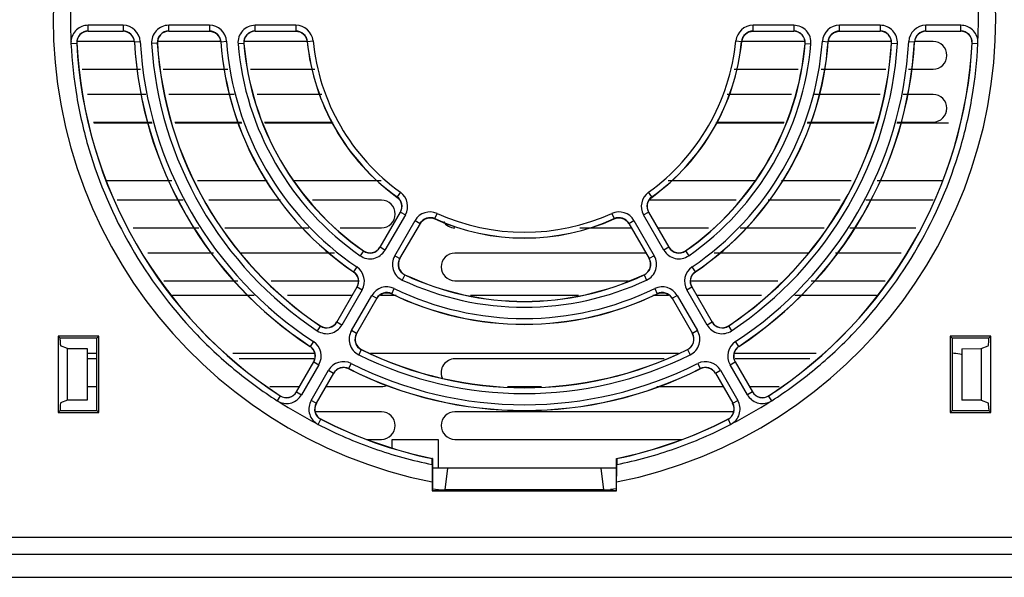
# Model space of a CAD drawing. Header units: millimetres. Extents: x 41 to 336, y 109 to 408.
# Tile 5 of 9: x 181 to 267, y 109 to 158. Entities that reach past the tile are written whole.
import ezdxf

# ---------------------------------------------------------------- set-up
doc = ezdxf.new("R2010")
doc.units = ezdxf.units.MM
doc.header["$LTSCALE"] = 33.893501
doc.layers.get('0').update_dxf_attribs({"linetype": 'CONTINUOUS'})

msp = doc.modelspace()

# ---------------------------------------------------------------- linework, layer by layer
at = {"color": 7, "linetype": 'Continuous'}
for p, q in [((190.316, 157.118), (187.285, 157.118)), ((187.285, 156.618), (187.285, 157.118)), ((190.316, 157.118), (190.316, 156.618)), ((197.831, 157.118), (194.297, 157.118)), ((194.297, 156.618), (194.297, 157.118)), ((197.831, 157.118), (197.831, 156.618)), ((205.359, 157.118), (201.817, 157.118)), ((201.817, 156.618), (201.817, 157.118)), ((205.359, 157.118), (205.359, 156.618)), ((248.676, 157.118), (245.134, 157.118)), ((245.134, 156.618), (245.134, 157.118)), ((248.675, 157.118), (248.675, 156.618)), ((256.196, 157.118), (252.661, 157.118)), ((252.661, 156.618), (252.661, 157.118)), ((256.196, 157.118), (256.196, 156.618)), ((263.208, 157.118), (260.177, 157.118)), ((260.177, 156.618), (260.177, 157.118)), ((263.208, 156.618), (263.208, 157.118)), ((187.285, 156.618), (190.316, 156.618)), ((194.297, 156.618), (197.831, 156.618)), ((201.817, 156.618), (205.359, 156.618)), ((245.134, 156.618), (248.675, 156.618)), ((252.661, 156.618), (256.196, 156.618)), ((260.177, 156.618), (263.208, 156.618)), ((185.79, 155.54), (186.287, 155.566)), ((191.314, 155.705), (186.287, 155.705)), ((186.3, 155.553), (186.287, 155.566)), ((191.302, 155.663), (191.314, 155.675)), ((191.314, 155.675), (191.814, 155.704)), ((193.299, 155.554), (192.8, 155.522)), ((193.299, 155.554), (193.313, 155.541)), ((198.817, 155.705), (193.313, 155.705)), ((198.817, 155.678), (198.829, 155.691)), ((198.829, 155.691), (199.328, 155.727)), ((200.821, 155.534), (200.323, 155.492)), ((206.342, 155.705), (200.821, 155.705)), ((200.821, 155.534), (200.835, 155.52)), ((206.342, 155.705), (206.354, 155.718)), ((206.354, 155.718), (206.851, 155.768)), ((243.642, 155.768), (244.139, 155.718)), ((244.151, 155.705), (244.139, 155.718)), ((249.658, 155.705), (244.151, 155.705)), ((249.658, 155.52), (249.672, 155.534)), ((249.672, 155.534), (250.17, 155.492)), ((251.165, 155.727), (251.664, 155.691)), ((251.664, 155.691), (251.676, 155.678)), ((257.18, 155.705), (251.676, 155.705)), ((257.18, 155.541), (257.194, 155.554)), ((257.194, 155.554), (257.693, 155.522)), ((258.679, 155.704), (259.178, 155.675)), ((260.796, 155.705), (259.178, 155.705)), ((259.178, 155.675), (259.191, 155.663)), ((264.206, 155.566), (264.192, 155.553)), ((264.206, 155.566), (264.703, 155.54)), ((186.767, 153.305), (191.825, 153.305)), ((193.807, 153.305), (199.43, 153.305)), ((201.414, 153.305), (207.019, 153.305)), ((243.488, 153.305), (249.067, 153.305)), ((251.048, 153.305), (256.686, 153.305)), ((258.667, 153.305), (260.796, 153.305)), ((192.3, 151.105), (187.235, 151.105)), ((199.999, 151.105), (194.294, 151.105)), ((207.626, 151.105), (202, 151.105)), ((248.48, 151.105), (242.88, 151.105)), ((256.199, 151.105), (250.479, 151.105)), ((260.796, 151.105), (258.193, 151.105)), ((187.745, 148.705), (192.818, 148.705)), ((192.839, 148.605), (187.766, 148.605)), ((194.824, 148.705), (200.62, 148.705)), ((200.646, 148.605), (194.846, 148.605)), ((202.639, 148.705), (208.539, 148.705)), ((208.597, 148.605), (202.666, 148.605)), ((247.814, 148.605), (241.911, 148.605)), ((241.969, 148.705), (247.84, 148.705)), ((255.646, 148.605), (249.833, 148.605)), ((249.859, 148.705), (255.669, 148.705)), ((262.147, 148.605), (257.654, 148.605)), ((257.675, 148.705), (260.796, 148.705)), ((188.836, 143.605), (194.559, 143.605)), ((196.811, 143.605), (202.854, 143.605)), ((205.133, 143.605), (212.768, 143.605)), ((237.744, 143.605), (245.345, 143.605)), ((247.623, 143.605), (253.682, 143.605)), ((255.934, 143.605), (261.657, 143.605)), ((214.457, 142.593), (214.165, 142.187)), ((236.327, 142.187), (236.036, 142.593)), ((195.54, 141.905), (189.817, 141.905)), ((204.028, 141.905), (197.792, 141.905)), ((212.796, 141.905), (206.808, 141.905)), ((214.149, 142.183), (214.165, 142.187)), ((243.667, 141.905), (236.162, 141.905)), ((236.344, 142.183), (236.327, 142.187)), ((252.701, 141.905), (246.447, 141.905)), ((260.796, 141.905), (254.953, 141.905)), ((212.677, 137.809), (214.448, 140.875)), ((214.881, 140.625), (213.11, 137.559)), ((214.448, 140.875), (214.881, 140.625)), ((217.435, 140.3), (217.64, 140.756)), ((232.853, 140.756), (233.058, 140.3)), ((235.612, 140.625), (236.045, 140.875)), ((237.383, 137.559), (235.612, 140.625)), ((236.045, 140.875), (237.816, 137.809)), ((213.953, 137.072), (215.724, 140.139)), ((216.157, 139.889), (214.387, 136.822)), ((215.724, 140.139), (216.157, 139.889)), ((217.439, 140.283), (217.435, 140.3)), ((233.053, 140.283), (233.058, 140.3)), ((234.336, 139.889), (234.769, 140.139)), ((234.336, 139.889), (236.106, 136.822)), ((234.769, 140.139), (236.539, 137.072)), ((191.203, 139.505), (196.926, 139.505)), ((199.178, 139.505), (206.47, 139.505)), ((209.216, 139.505), (212.796, 139.505)), ((230.057, 139.505), (234.542, 139.505)), ((236.851, 139.505), (241.261, 139.505)), ((244.003, 139.505), (251.315, 139.505)), ((253.567, 139.505), (259.29, 139.505)), ((198.196, 137.305), (192.473, 137.305)), ((208.709, 137.305), (200.583, 137.305)), ((211.24, 137.488), (210.954, 137.078)), ((211.235, 137.507), (211.24, 137.488)), ((213.11, 137.559), (212.677, 137.809)), ((235.812, 137.305), (219.196, 137.305)), ((237.816, 137.809), (237.383, 137.559)), ((239.253, 137.488), (239.258, 137.507)), ((239.253, 137.488), (239.539, 137.078)), ((249.909, 137.305), (241.764, 137.305)), ((258.02, 137.305), (252.297, 137.305)), ((214.387, 136.822), (213.954, 137.072)), ((236.539, 137.072), (236.106, 136.822)), ((210.38, 135.684), (210.362, 135.68)), ((210.66, 136.098), (210.38, 135.684)), ((214.827, 135.417), (214.615, 134.964)), ((214.827, 135.417), (214.847, 135.422)), ((235.646, 135.422), (235.665, 135.417)), ((235.665, 135.417), (235.878, 134.964)), ((240.113, 135.684), (239.833, 136.098)), ((240.13, 135.68), (240.113, 135.684)), ((193.859, 134.905), (200.293, 134.905)), ((203.206, 134.905), (210.75, 134.905)), ((219.196, 134.905), (234.295, 134.905)), ((239.743, 134.905), (247.287, 134.905)), ((250.2, 134.905), (256.634, 134.905)), ((208.917, 131.296), (210.684, 134.357)), ((211.117, 134.107), (209.35, 131.046)), ((210.684, 134.357), (211.117, 134.107)), ((213.696, 133.77), (213.914, 134.22)), ((213.701, 133.753), (213.696, 133.77)), ((236.579, 134.22), (236.797, 133.77)), ((236.797, 133.77), (236.792, 133.753)), ((239.376, 134.107), (239.809, 134.357)), ((241.143, 131.046), (239.376, 134.107)), ((239.809, 134.357), (241.576, 131.296)), ((201.728, 133.605), (194.609, 133.605)), ((210.235, 133.605), (204.626, 133.605)), ((210.193, 130.559), (211.961, 133.62)), ((212.394, 133.37), (210.626, 130.309)), ((211.961, 133.62), (212.394, 133.37)), ((214.074, 133.605), (212.716, 133.605)), ((229.946, 133.605), (220.546, 133.605)), ((237.777, 133.605), (236.418, 133.605)), ((238.099, 133.37), (238.532, 133.62)), ((238.099, 133.37), (239.866, 130.309)), ((238.532, 133.62), (240.299, 130.559)), ((245.867, 133.605), (240.257, 133.605)), ((255.884, 133.605), (248.765, 133.605)), ((209.35, 131.046), (208.917, 131.296)), ((241.576, 131.296), (241.143, 131.046)), ((207.497, 130.964), (207.219, 130.547)), ((207.492, 130.982), (207.497, 130.964)), ((210.626, 130.309), (210.193, 130.559)), ((240.299, 130.559), (239.866, 130.309)), ((242.996, 130.964), (243.001, 130.982)), ((242.996, 130.964), (243.273, 130.547)), ((188.219, 130.078), (184.674, 130.078)), ((184.674, 130.078), (184.849, 129.903)), ((184.674, 130.078), (184.674, 123.433)), ((188.044, 129.903), (184.849, 129.903)), ((184.849, 129.738), (184.849, 129.903)), ((188.219, 130.078), (188.044, 129.903)), ((188.044, 123.608), (188.044, 129.903)), ((188.219, 123.433), (188.219, 130.078)), ((206.883, 129.602), (206.609, 129.184)), ((243.884, 129.184), (243.61, 129.602)), ((265.819, 130.078), (262.274, 130.078)), ((262.274, 130.078), (262.449, 129.903)), ((262.274, 130.078), (262.274, 123.433)), ((265.644, 129.903), (262.449, 129.903)), ((262.449, 129.903), (262.449, 123.608)), ((265.819, 130.078), (265.644, 129.903)), ((265.644, 129.738), (265.644, 129.903)), ((265.819, 123.433), (265.819, 130.078)), ((185.496, 128.997), (184.891, 129.238)), ((185.496, 128.997), (187.196, 128.992)), ((185.496, 124.514), (185.496, 128.997)), ((187.196, 128.992), (187.196, 124.519)), ((187.218, 128.605), (188.044, 128.605)), ((199.868, 128.605), (206.995, 128.605)), ((206.609, 129.184), (206.592, 129.18)), ((211.049, 128.913), (210.827, 128.465)), ((211.049, 128.913), (211.068, 128.918)), ((211.845, 128.605), (238.648, 128.605)), ((239.425, 128.918), (239.444, 128.913)), ((239.444, 128.913), (239.666, 128.465)), ((243.498, 128.605), (250.625, 128.605)), ((243.901, 129.18), (243.884, 129.184)), ((263.296, 128.986), (264.996, 128.997)), ((263.296, 128.986), (263.296, 124.524)), ((264.996, 128.997), (265.602, 129.238)), ((264.996, 128.997), (264.996, 124.514)), ((188.044, 128.105), (187.218, 128.105)), ((206.909, 128.105), (200.423, 128.105)), ((205.411, 125.223), (206.927, 127.848)), ((206.927, 127.848), (207.36, 127.598)), ((209.952, 127.254), (210.177, 127.701)), ((237.405, 128.105), (219.196, 128.105)), ((240.316, 127.701), (240.541, 127.254)), ((243.133, 127.598), (243.566, 127.848)), ((243.566, 127.848), (245.082, 125.223)), ((250.069, 128.105), (243.584, 128.105)), ((207.36, 127.598), (205.844, 124.973)), ((206.687, 124.487), (208.203, 127.111)), ((208.636, 126.861), (207.12, 124.237)), ((208.203, 127.111), (208.636, 126.861)), ((209.957, 127.237), (209.952, 127.254)), ((240.541, 127.254), (240.536, 127.237)), ((241.857, 126.861), (242.29, 127.111)), ((241.857, 126.861), (243.372, 124.237)), ((242.29, 127.111), (243.805, 124.487)), ((244.649, 124.973), (243.133, 127.598)), ((187.218, 125.705), (188.044, 125.705)), ((203.089, 125.705), (205.689, 125.705)), ((205.411, 125.223), (205.844, 124.973)), ((207.984, 125.705), (212.796, 125.705)), ((223.772, 125.705), (226.721, 125.705)), ((236.762, 125.705), (242.509, 125.705)), ((245.082, 125.223), (244.649, 124.973)), ((244.803, 125.705), (247.404, 125.705)), ((185.496, 124.514), (184.891, 124.272)), ((187.196, 124.519), (185.496, 124.514)), ((204.001, 124.885), (203.73, 124.468)), ((204.001, 124.885), (203.996, 124.903)), ((207.12, 124.237), (206.687, 124.487)), ((243.372, 124.237), (243.805, 124.487)), ((246.497, 124.903), (246.492, 124.885)), ((246.763, 124.468), (246.492, 124.885)), ((264.996, 124.514), (263.296, 124.524)), ((264.996, 124.514), (265.602, 124.272)), ((184.674, 123.433), (184.849, 123.608)), ((184.674, 123.433), (188.219, 123.433)), ((184.849, 123.772), (184.849, 123.608)), ((184.849, 123.608), (188.044, 123.608)), ((188.219, 123.433), (188.044, 123.608)), ((212.796, 123.505), (207.052, 123.505)), ((243.441, 123.505), (219.196, 123.505)), ((262.274, 123.433), (262.449, 123.608)), ((262.274, 123.433), (265.819, 123.433)), ((262.449, 123.608), (265.644, 123.608)), ((265.644, 123.772), (265.644, 123.608)), ((265.819, 123.433), (265.644, 123.608)), ((207.307, 122.403), (207.532, 122.846)), ((207.551, 122.851), (207.532, 122.846)), ((242.96, 122.846), (242.942, 122.851)), ((242.96, 122.846), (243.186, 122.403)), ((211.595, 121.105), (212.796, 121.105)), ((213.746, 121.105), (217.746, 121.105)), ((213.746, 120.333), (213.746, 121.105)), ((217.746, 121.105), (217.746, 118.605)), ((219.196, 121.105), (238.898, 121.105)), ((217.238, 119.436), (217.225, 119.426)), ((217.246, 119.426), (217.246, 116.799)), ((233.246, 116.799), (233.246, 119.426)), ((233.255, 119.436), (233.268, 119.426)), ((233.246, 118.605), (217.246, 118.605)), ((218.339, 116.716), (218.587, 118.605)), ((232.153, 116.716), (231.906, 118.605)), ((217.229, 117.397), (217.229, 116.615)), ((233.264, 116.615), (233.264, 117.397)), ((217.229, 116.615), (233.264, 116.615)), ((217.246, 116.799), (217.771, 116.747)), ((217.771, 116.685), (217.263, 116.634)), ((217.771, 116.685), (217.771, 116.747)), ((218.246, 116.685), (217.771, 116.685)), ((218.339, 116.716), (218.246, 116.685)), ((232.153, 116.716), (218.339, 116.716)), ((232.246, 116.685), (232.153, 116.716)), ((232.721, 116.685), (232.246, 116.685)), ((233.246, 116.799), (232.721, 116.747)), ((232.721, 116.685), (232.721, 116.747)), ((233.23, 116.634), (232.721, 116.685)), ((110.746, 112.605), (267.746, 112.605)), ((48.046, 111.105), (330.446, 111.105)), ((48.046, 109.105), (330.446, 109.105))]:
    msp.add_line(p, q, dxfattribs=at)
for centre, radius, start, end in [((225.246, 157.605), 41, 281.27672, 258.72328), ((225.246, 157.605), 39.5, 177.29506, 182.705), ((225.246, 157.605), 39.5, 357.29506, 2.705), ((190.316, 155.618), 1.5, 3.26073, 89.99514), ((194.297, 155.618), 1.5, 90.00759, 183.66801), ((197.831, 155.618), 1.5, 4.15065, 89.99495), ((205.359, 155.619), 1.5, 5.70489, 90.00065), ((245.134, 155.619), 1.5, 89.99915, 174.29486), ((252.661, 155.618), 1.5, 90.00453, 175.85006), ((256.196, 155.618), 1.5, 356.33063, 89.9931), ((260.177, 155.618), 1.5, 90.00481, 176.73919), ((187.299, 155.605), 1, 89.99238, 183.02449), ((190.304, 155.605), 1, 3.27504, 90.00077), ((194.311, 155.605), 1, 89.99891, 183.70006), ((201.832, 155.605), 1, 90.0053, 184.87671), ((248.661, 155.605), 1, 355.12328, 89.9947), ((256.182, 155.605), 1, 356.29993, 90.00109), ((260.189, 155.605), 1, 89.99923, 176.72496), ((263.194, 155.605), 1, 356.97549, 90.00763), ((225.246, 157.605), 39.013, 182.99604, 237.00396), ((225.246, 157.605), 39, 183.0169, 236.9831), ((225.246, 157.605), 34, 183.27577, 236.72423), ((225.246, 157.605), 33.987, 183.25547, 236.74453), ((225.246, 157.605), 33.487, 183.25547, 236.74453), ((225.246, 157.605), 32.513, 183.67307, 236.32691), ((225.246, 157.605), 32.013, 183.67312, 236.32688), ((225.246, 157.605), 32, 183.699, 236.301), ((225.246, 157.605), 26.5, 184.17057, 235.82943), ((225.246, 157.605), 26.487, 184.14513, 235.85487), ((225.246, 157.605), 25.987, 184.14513, 235.85487), ((225.246, 157.605), 25.013, 184.84714, 235.15283), ((225.246, 157.605), 24.513, 184.8472, 235.1528), ((225.246, 157.605), 24.5, 184.88204, 235.11796), ((225.246, 157.605), 19, 185.73907, 234.26093), ((225.246, 157.605), 18.987, 185.70503, 234.29497), ((225.246, 157.605), 18.487, 185.70498, 234.29504), ((225.246, 157.605), 18.487, 305.70498, 354.29504), ((225.246, 157.605), 18.987, 305.70503, 354.29497), ((225.246, 157.605), 19, 305.73907, 354.26093), ((225.246, 157.605), 24.513, 304.8472, 355.1528), ((225.246, 157.605), 24.5, 304.88204, 355.11796), ((225.246, 157.605), 25.013, 304.84676, 355.15321), ((225.246, 157.605), 25.987, 304.14513, 355.85487), ((225.246, 157.605), 26.487, 304.14513, 355.85487), ((225.246, 157.605), 26.5, 304.17057, 355.82943), ((225.246, 157.605), 32.013, 303.67312, 356.32688), ((225.246, 157.605), 32, 303.699, 356.301), ((225.246, 157.605), 32.513, 303.67311, 356.32687), ((225.246, 157.605), 33.487, 303.25547, 356.74453), ((225.246, 157.605), 33.987, 303.25547, 356.74453), ((225.246, 157.605), 34, 303.27577, 356.72423), ((225.246, 157.605), 39.013, 302.99604, 357.00396), ((225.246, 157.605), 39, 303.0169, 356.9831), ((260.796, 154.505), 1.2, 270, 90), ((260.796, 149.905), 1.2, 270, 90), ((213.582, 141.375), 1.5, 329.99916, 54.29485), ((236.911, 141.375), 1.5, 125.7049, 210.00065), ((212.796, 140.705), 1.2, 270, 90), ((217.023, 139.389), 1.5, 65.70489, 150.00065), ((225.246, 157.605), 18.487, 245.70498, 294.29504), ((233.47, 139.389), 1.5, 29.99916, 114.29485), ((225.246, 157.605), 18.987, 245.70503, 294.29497), ((225.246, 157.605), 19, 245.73907, 294.26093), ((219.196, 140.705), 1.2, 212.88752, 270), ((211.807, 138.328), 1, 235.12328, 329.9947), ((219.196, 136.105), 1.2, 90, 270), ((238.686, 138.328), 1, 210.00529, 304.87672), ((215.271, 136.328), 1, 150.0053, 244.87671), ((235.222, 136.328), 1, 295.12328, 29.9947), ((209.818, 134.857), 1.5, 330.00498, 55.84934), ((225.246, 157.605), 24.513, 244.8472, 295.1528), ((225.246, 157.605), 24.5, 244.88204, 295.11796), ((240.675, 134.857), 1.5, 124.14993, 209.9954), ((225.246, 157.605), 25.013, 244.84679, 295.15317), ((213.26, 132.87), 1.5, 64.14886, 149.99529), ((225.246, 157.605), 26.487, 244.14513, 295.85487), ((225.246, 157.605), 26.5, 244.17057, 295.82943), ((225.246, 157.605), 25.987, 244.1452, 295.85482), ((237.233, 132.87), 1.5, 30.00459, 115.85088), ((208.047, 131.814), 1, 236.29993, 330.00109), ((242.446, 131.814), 1, 209.99891, 303.70007), ((208.051, 131.796), 1.5, 236.33128, 329.99324), ((211.492, 129.809), 1.5, 150.00777, 243.6688), ((211.511, 129.814), 1, 149.99891, 243.70006), ((238.982, 129.814), 1, 296.29993, 30.00109), ((239, 129.809), 1.5, 296.33051, 29.99307), ((242.442, 131.796), 1.5, 210.00779, 303.66872), ((206.06, 128.348), 1.5, 330.00479, 56.73924), ((244.432, 128.348), 1.5, 123.25865, 209.99718), ((206.043, 128.344), 1, 329.99923, 56.72496), ((225.246, 157.605), 32.013, 243.67312, 296.32688), ((225.246, 157.605), 32, 243.699, 296.301), ((244.45, 128.344), 1, 123.27504, 210.00077), ((262.14, 123.571), 5.034, 78.85968, 86.4232), ((262.141, 123.573), 5.033, 76.06351, 78.86257), ((209.502, 126.361), 1.5, 63.2588, 149.99707), ((225.246, 157.605), 33.487, 243.25547, 296.74453), ((225.246, 157.605), 32.513, 243.67312, 296.32686), ((219.196, 126.905), 1.2, 90, 202.02941), ((240.991, 126.361), 1.5, 30.00285, 116.74116), ((209.507, 126.344), 1, 63.27504, 150.00077), ((225.246, 157.605), 33.987, 243.25547, 296.74453), ((225.246, 157.605), 34, 243.27577, 296.72423), ((240.986, 126.344), 1, 29.99923, 116.72496), ((204.541, 125.742), 1, 236.97551, 330.00761), ((212.796, 126.905), 1.2, 270, 294.79324), ((245.952, 125.742), 1, 209.99238, 303.02449), ((225.246, 157.605), 39.5, 237.29506, 242.70493), ((208.005, 123.742), 1, 149.99238, 243.02449), ((242.488, 123.742), 1, 296.97549, 30.00763), ((225.246, 157.605), 39.5, 297.29506, 302.705), ((212.796, 122.305), 1.2, 270, 90), ((219.196, 122.305), 1.2, 90, 270), ((225.246, 157.605), 39.013, 242.99604, 258.13424), ((225.246, 157.605), 39, 243.0169, 258.1499), ((225.246, 157.605), 39, 281.8501, 296.9831), ((225.246, 157.605), 39.013, 281.86576, 297.00396)]:
    msp.add_arc(centre, radius, start, end, dxfattribs=at)
for centre, start_param, end_param in [((184.893, 129.738), -4.712389, -3.176499), ((265.6, 129.738), -3.106686, -1.570796), ((184.893, 123.772), 0.034907, 1.570796), ((265.6, 123.772), -1.570796, -0.034907)]:
    msp.add_ellipse(centre, major_axis=(0, 0.5), ratio=0.087489, start_param=start_param, end_param=end_param, dxfattribs=at)
for points, knots in [([(187.285, 157.118), (187.1, 157.117), (186.727, 157.048), (186.245, 156.748), (185.905, 156.292), (185.808, 155.925), (185.79, 155.741)], [0, 0, 0, 0, 0.249953, 0.499949, 0.749975, 1, 1, 1, 1]), ([(201.817, 157.118), (201.612, 157.117), (201.196, 157.033), (200.682, 156.662), (200.356, 156.118), (200.307, 155.697), (200.323, 155.492)], [0, 0, 0, 0, 0.250008, 0.499993, 0.749985, 1, 1, 1, 1]), ([(250.17, 155.492), (250.186, 155.697), (250.137, 156.118), (249.811, 156.662), (249.297, 157.033), (248.881, 157.117), (248.676, 157.118)], [0, 0, 0, 0, 0.250014, 0.500007, 0.749992, 1, 1, 1, 1]), ([(264.702, 155.741), (264.685, 155.925), (264.587, 156.292), (264.248, 156.748), (263.766, 157.048), (263.393, 157.117), (263.208, 157.118)], [0, 0, 0, 0, 0.250008, 0.500025, 0.750027, 1, 1, 1, 1]), ([(187.285, 156.618), (187.022, 156.618), (186.472, 156.39), (186.273, 155.829), (186.287, 155.566)], [0, 0, 0, 0, 0.499973, 1, 1, 1, 1]), ([(191.314, 155.675), (191.3, 155.921), (191.074, 156.421), (190.562, 156.618), (190.316, 156.618)], [0, 0, 0, 0, 0.500031, 1, 1, 1, 1]), ([(194.297, 156.618), (194.032, 156.619), (193.478, 156.386), (193.282, 155.819), (193.299, 155.554)], [0, 0, 0, 0, 0.500034, 1, 1, 1, 1]), ([(197.819, 156.605), (198.063, 156.605), (198.569, 156.412), (198.799, 155.921), (198.817, 155.678)], [0, 0, 0, 0, 0.5, 1, 1, 1, 1]), ([(198.829, 155.691), (198.811, 155.934), (198.582, 156.425), (198.075, 156.618), (197.831, 156.618)], [0, 0, 0, 0, 0.500031, 1, 1, 1, 1]), ([(201.817, 156.618), (201.549, 156.619), (200.988, 156.38), (200.798, 155.801), (200.821, 155.534)], [0, 0, 0, 0, 0.500046, 1, 1, 1, 1]), ([(205.347, 156.605), (205.586, 156.605), (206.083, 156.419), (206.318, 155.944), (206.342, 155.705)], [0, 0, 0, 0, 0.5, 1, 1, 1, 1]), ([(206.354, 155.718), (206.33, 155.956), (206.095, 156.432), (205.598, 156.618), (205.359, 156.618)], [0, 0, 0, 0, 0.50003, 1, 1, 1, 1]), ([(245.134, 156.618), (244.895, 156.618), (244.398, 156.432), (244.163, 155.956), (244.139, 155.718)], [0, 0, 0, 0, 0.500033, 1, 1, 1, 1]), ([(244.151, 155.705), (244.175, 155.944), (244.41, 156.419), (244.906, 156.605), (245.146, 156.605)], [0, 0, 0, 0, 0.5, 1, 1, 1, 1]), ([(249.672, 155.534), (249.694, 155.801), (249.505, 156.38), (248.944, 156.619), (248.675, 156.618)], [0, 0, 0, 0, 0.499954, 1, 1, 1, 1]), ([(252.661, 156.618), (252.417, 156.618), (251.911, 156.425), (251.682, 155.934), (251.664, 155.691)], [0, 0, 0, 0, 0.499985, 1, 1, 1, 1]), ([(251.676, 155.678), (251.694, 155.921), (251.923, 156.412), (252.43, 156.605), (252.674, 156.605)], [0, 0, 0, 0, 0.5, 1, 1, 1, 1]), ([(257.194, 155.554), (257.211, 155.819), (257.015, 156.386), (256.461, 156.619), (256.196, 156.618)], [0, 0, 0, 0, 0.499966, 1, 1, 1, 1]), ([(260.177, 156.618), (259.93, 156.618), (259.419, 156.421), (259.192, 155.921), (259.178, 155.675)], [0, 0, 0, 0, 0.499985, 1, 1, 1, 1]), ([(264.206, 155.566), (264.22, 155.829), (264.02, 156.39), (263.471, 156.618), (263.208, 156.618)], [0, 0, 0, 0, 0.500027, 1, 1, 1, 1]), ([(185.79, 155.54), (185.864, 153.991), (186.197, 150.896), (187.604, 144.845), (190.694, 137.657), (195.374, 131.387), (199.911, 127.143), (202.425, 125.306), (203.73, 124.468)], [0, 0, 0, 0, 0.125096, 0.250221, 0.5, 0.749779, 0.874904, 1, 1, 1, 1]), ([(246.763, 124.468), (248.068, 125.306), (250.581, 127.143), (255.119, 131.387), (259.798, 137.657), (262.888, 144.845), (264.295, 150.896), (264.629, 153.991), (264.703, 155.54)], [0, 0, 0, 0, 0.125096, 0.250221, 0.5, 0.749779, 0.874904, 1, 1, 1, 1]), ([(214.149, 142.183), (214.343, 142.043), (214.638, 141.602), (214.55, 141.079), (214.431, 140.872)], [0, 0, 0, 0, 0.5, 1, 1, 1, 1]), ([(214.448, 140.875), (214.568, 141.083), (214.655, 141.606), (214.36, 142.048), (214.165, 142.187)], [0, 0, 0, 0, 0.50003, 1, 1, 1, 1]), ([(236.327, 142.187), (236.133, 142.047), (235.838, 141.606), (235.925, 141.083), (236.045, 140.875)], [0, 0, 0, 0, 0.50003, 1, 1, 1, 1]), ([(236.062, 140.872), (235.942, 141.079), (235.855, 141.602), (236.15, 142.043), (236.344, 142.183)], [0, 0, 0, 0, 0.5, 1, 1, 1, 1]), ([(217.435, 140.3), (217.216, 140.399), (216.687, 140.433), (216.277, 140.096), (216.157, 139.889)], [0, 0, 0, 0, 0.50003, 1, 1, 1, 1]), ([(216.163, 139.872), (216.282, 140.079), (216.692, 140.416), (217.221, 140.382), (217.439, 140.283)], [0, 0, 0, 0, 0.5, 1, 1, 1, 1]), ([(233.053, 140.283), (233.272, 140.382), (233.801, 140.416), (234.21, 140.079), (234.33, 139.872)], [0, 0, 0, 0, 0.5, 1, 1, 1, 1]), ([(234.336, 139.889), (234.216, 140.096), (233.806, 140.433), (233.277, 140.399), (233.058, 140.3)], [0, 0, 0, 0, 0.50003, 1, 1, 1, 1]), ([(210.954, 137.078), (211.124, 136.962), (211.513, 136.793), (212.147, 136.803), (212.725, 137.063), (213.006, 137.381), (213.11, 137.559)], [0, 0, 0, 0, 0.250015, 0.500007, 0.749992, 1, 1, 1, 1]), ([(211.24, 137.488), (211.46, 137.335), (212.056, 137.21), (212.543, 137.576), (212.677, 137.809)], [0, 0, 0, 0, 0.499954, 1, 1, 1, 1]), ([(237.383, 137.559), (237.487, 137.381), (237.768, 137.063), (238.346, 136.803), (238.979, 136.793), (239.369, 136.962), (239.538, 137.078)], [0, 0, 0, 0, 0.250008, 0.499993, 0.749986, 1, 1, 1, 1]), ([(237.816, 137.809), (237.949, 137.576), (238.437, 137.21), (239.033, 137.335), (239.253, 137.488)], [0, 0, 0, 0, 0.500046, 1, 1, 1, 1]), ([(213.953, 137.072), (213.852, 136.893), (213.717, 136.491), (213.781, 135.86), (214.089, 135.306), (214.43, 135.053), (214.615, 134.964)], [0, 0, 0, 0, 0.250008, 0.499993, 0.749986, 1, 1, 1, 1]), ([(214.387, 136.822), (214.252, 136.59), (214.178, 135.984), (214.585, 135.531), (214.827, 135.417)], [0, 0, 0, 0, 0.500046, 1, 1, 1, 1]), ([(235.665, 135.417), (235.908, 135.531), (236.315, 135.984), (236.24, 136.59), (236.106, 136.822)], [0, 0, 0, 0, 0.499954, 1, 1, 1, 1]), ([(235.878, 134.964), (236.063, 135.053), (236.404, 135.306), (236.712, 135.86), (236.776, 136.491), (236.641, 136.893), (236.539, 137.072)], [0, 0, 0, 0, 0.250014, 0.500007, 0.749992, 1, 1, 1, 1]), ([(210.362, 135.68), (210.564, 135.543), (210.874, 135.099), (210.789, 134.564), (210.667, 134.353)], [0, 0, 0, 0, 0.5, 1, 1, 1, 1]), ([(210.684, 134.357), (210.806, 134.568), (210.892, 135.103), (210.581, 135.547), (210.38, 135.684)], [0, 0, 0, 0, 0.499985, 1, 1, 1, 1]), ([(240.113, 135.684), (239.911, 135.547), (239.601, 135.103), (239.687, 134.568), (239.809, 134.357)], [0, 0, 0, 0, 0.500031, 1, 1, 1, 1]), ([(239.826, 134.353), (239.704, 134.564), (239.618, 135.099), (239.929, 135.543), (240.13, 135.68)], [0, 0, 0, 0, 0.5, 1, 1, 1, 1]), ([(213.696, 133.77), (213.476, 133.876), (212.936, 133.923), (212.516, 133.581), (212.394, 133.37)], [0, 0, 0, 0, 0.500031, 1, 1, 1, 1]), ([(212.399, 133.353), (212.521, 133.564), (212.941, 133.906), (213.481, 133.859), (213.701, 133.753)], [0, 0, 0, 0, 0.5, 1, 1, 1, 1]), ([(236.792, 133.753), (237.012, 133.859), (237.552, 133.906), (237.972, 133.564), (238.094, 133.353)], [0, 0, 0, 0, 0.5, 1, 1, 1, 1]), ([(238.099, 133.37), (237.977, 133.581), (237.557, 133.923), (237.017, 133.876), (236.797, 133.77)], [0, 0, 0, 0, 0.499985, 1, 1, 1, 1]), ([(207.497, 130.964), (207.717, 130.817), (208.307, 130.703), (208.785, 131.066), (208.917, 131.296)], [0, 0, 0, 0, 0.499966, 1, 1, 1, 1]), ([(241.576, 131.296), (241.708, 131.066), (242.186, 130.703), (242.776, 130.817), (242.996, 130.964)], [0, 0, 0, 0, 0.500034, 1, 1, 1, 1]), ([(210.626, 130.309), (210.494, 130.079), (210.418, 129.484), (210.811, 129.03), (211.049, 128.913)], [0, 0, 0, 0, 0.500034, 1, 1, 1, 1]), ([(239.444, 128.913), (239.681, 129.03), (240.075, 129.484), (239.999, 130.079), (239.866, 130.309)], [0, 0, 0, 0, 0.499966, 1, 1, 1, 1]), ([(206.927, 127.848), (207.05, 128.061), (207.135, 128.603), (206.815, 129.049), (206.609, 129.184)], [0, 0, 0, 0, 0.499985, 1, 1, 1, 1]), ([(243.884, 129.184), (243.678, 129.049), (243.358, 128.603), (243.443, 128.061), (243.566, 127.848)], [0, 0, 0, 0, 0.500031, 1, 1, 1, 1]), ([(209.952, 127.254), (209.732, 127.365), (209.186, 127.419), (208.759, 127.075), (208.636, 126.861)], [0, 0, 0, 0, 0.500031, 1, 1, 1, 1]), ([(241.857, 126.861), (241.734, 127.075), (241.307, 127.419), (240.761, 127.365), (240.541, 127.254)], [0, 0, 0, 0, 0.499985, 1, 1, 1, 1]), ([(204.001, 124.885), (204.221, 124.741), (204.807, 124.634), (205.28, 124.996), (205.411, 125.223)], [0, 0, 0, 0, 0.500027, 1, 1, 1, 1]), ([(245.082, 125.223), (245.213, 124.996), (245.686, 124.634), (246.272, 124.741), (246.492, 124.885)], [0, 0, 0, 0, 0.499973, 1, 1, 1, 1]), ([(203.904, 124.367), (204.072, 124.29), (204.439, 124.192), (205.003, 124.258), (205.504, 124.525), (205.75, 124.814), (205.844, 124.973)], [0, 0, 0, 0, 0.250008, 0.500025, 0.750027, 1, 1, 1, 1]), ([(206.687, 124.487), (206.596, 124.326), (206.469, 123.968), (206.488, 123.4), (206.713, 122.878), (206.982, 122.611), (207.133, 122.503)], [0, 0, 0, 0, 0.249953, 0.499949, 0.749975, 1, 1, 1, 1]), ([(207.12, 124.237), (206.989, 124.009), (206.912, 123.418), (207.298, 122.965), (207.532, 122.846)], [0, 0, 0, 0, 0.499973, 1, 1, 1, 1]), ([(242.96, 122.846), (243.195, 122.965), (243.581, 123.418), (243.504, 124.009), (243.372, 124.237)], [0, 0, 0, 0, 0.500027, 1, 1, 1, 1]), ([(243.36, 122.503), (243.511, 122.611), (243.78, 122.878), (244.004, 123.4), (244.024, 123.968), (243.896, 124.325), (243.805, 124.487)], [0, 0, 0, 0, 0.250008, 0.500025, 0.750027, 1, 1, 1, 1]), ([(244.649, 124.973), (244.742, 124.814), (244.989, 124.525), (245.49, 124.258), (246.054, 124.192), (246.42, 124.291), (246.589, 124.367)], [0, 0, 0, 0, 0.249953, 0.499949, 0.749975, 1, 1, 1, 1]), ([(207.307, 122.403), (208.864, 121.592), (212.099, 120.191), (215.498, 119.26), (217.22, 118.917)], [0, 0, 0, 0, 0.499998, 1, 1, 1, 1]), ([(233.273, 118.917), (234.994, 119.26), (238.394, 120.191), (241.629, 121.592), (243.186, 122.403)], [0, 0, 0, 0, 0.500002, 1, 1, 1, 1]), ([(217.22, 118.917), (217.22, 118.981), (217.22, 119.074), (217.221, 119.193), (217.221, 119.269), (217.223, 119.332), (217.221, 119.38), (217.226, 119.407), (217.222, 119.424), (217.225, 119.426)], [0, 0, 0, 0, 0.37773, 0.549524, 0.700976, 0.826284, 0.920438, 0.979099, 1, 1, 1, 1]), ([(233.268, 119.426), (233.271, 119.424), (233.266, 119.407), (233.272, 119.38), (233.27, 119.332), (233.272, 119.269), (233.272, 119.193), (233.272, 119.074), (233.273, 118.981), (233.273, 118.917)], [0, 0, 0, 0, 0.020899, 0.079554, 0.173691, 0.298977, 0.450412, 0.622216, 1, 1, 1, 1]), ([(217.22, 118.917), (217.22, 118.766), (217.221, 118.26), (217.225, 117.753), (217.229, 117.397)], [0, 0, 0, 0, 0.296945, 1, 1, 1, 1]), ([(233.264, 117.397), (233.265, 117.503), (233.27, 118.009), (233.273, 118.516), (233.273, 118.917)], [0, 0, 0, 0, 0.208566, 1, 1, 1, 1])]:
    msp.add_open_spline(points, degree=3, knots=knots, dxfattribs=at)
for points in [[(185.791, 155.743), (185.79, 155.676), (185.789, 155.608), (185.79, 155.54)], [(264.703, 155.54), (264.704, 155.608), (264.702, 155.676), (264.702, 155.743)], [(203.73, 124.468), (203.788, 124.433), (203.847, 124.4), (203.906, 124.367)], [(246.587, 124.367), (246.646, 124.4), (246.705, 124.433), (246.763, 124.468)], [(207.131, 122.505), (207.19, 122.471), (207.248, 122.435), (207.307, 122.403)], [(243.186, 122.403), (243.245, 122.435), (243.303, 122.471), (243.361, 122.505)]]:
    msp.add_open_spline(points, degree=3, dxfattribs=at)

doc.saveas('drawing.dxf')
